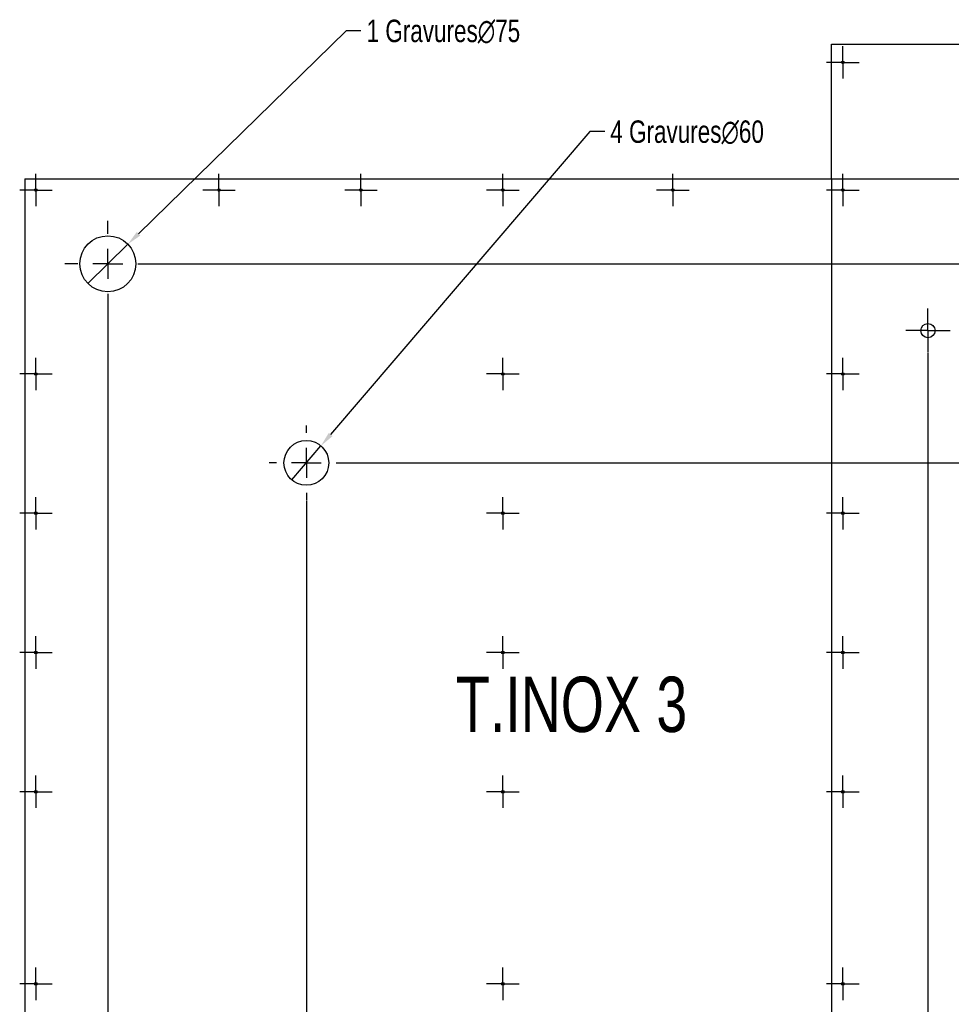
# Model space of a CAD drawing. Header units: millimetres. Extents: x 0 to 841, y 0 to 594.
# Tile 20 of 30: x 205 to 329, y 274 to 405. Entities that reach past the tile are written whole.
import ezdxf

# ---------------------------------------------------------------- set-up
doc = ezdxf.new("R2010")
doc.units = ezdxf.units.MM
doc.header["$PDSIZE"] = -1
doc.linetypes.add('CENTERX2', pattern=[20.32, 12.7, -2.54, 2.54, -2.54])
for name, color, linetype in [('COTES', 1, 'Continuous'), ('GRAVURES', 9, 'Continuous'), ('NOTES', 6, 'Continuous'), ('TRAIT-MIXTES', 3, 'CENTERX2')]:
    doc.layers.add(name, color=color, linetype=linetype)
doc.layers.add('TRAIT-FORT', color=4, linetype='Continuous', lineweight=25)
doc.styles.add('SLDTEXTSTYLE0', font='TXT', dxfattribs={"width": 0.75})
doc.dimstyles.new('SLDDIMSTYLE3', dxfattribs={"dimtxt": 3, "dimasz": 2, "dimexe": 0, "dimexo": 0.0625, "dimgap": 0.75, "dimtad": 0, "dimtih": 1, "dimtoh": 1, "dimdec": 0, "dimlfac": 10, "dimrnd": 1e-09, "dimzin": 12, "dimdsep": 46, "dimtxsty": 'SLDTEXTSTYLE0', "dimsah": 1, "dimcen": 0.09, "dimadec": 0, "dimazin": 3, "dimtfac": 1, "dimtdec": 0, "dimtofl": 0, "dimtmove": 0, "dimatfit": 3, "dimfxl": 1, "dimfrac": 2, "dimtolj": 1, "dimtzin": 12, "dimarcsym": 0})
doc.dimstyles.new('SLDDIMSTYLE4', dxfattribs={"dimtxt": 3, "dimasz": 2, "dimexe": 0, "dimexo": 0.0625, "dimgap": 0.75, "dimtad": 0, "dimtih": 1, "dimtoh": 1, "dimdec": 0, "dimlfac": 10, "dimrnd": 1e-09, "dimzin": 12, "dimdsep": 46, "dimtxsty": 'SLDTEXTSTYLE0', "dimblk1": 'NONE', "dimsah": 1, "dimcen": 0, "dimadec": 0, "dimazin": 3, "dimtfac": 1, "dimtdec": 0, "dimtmove": 0, "dimatfit": 3, "dimldrblk": 'NONE', "dimfxl": 1, "dimfrac": 2, "dimtolj": 1, "dimtzin": 12, "dimarcsym": 0})

# ---------------------------------------------------------------- blocks, each defined once
blk = doc.blocks.new('_D_249')
at = {"layer": 'COTES', "color": 0, "lineweight": -2, "transparency": 16777216}
blk.add_line((216.4, 366.89), (216.4, 245.28), dxfattribs=at)
at = {"layer": 'Defpoints', "color": 0, "transparency": 16777216}
for p in [(216.4, 366.95), (205.27, 258.06), (216.4, 245.28)]:
    blk.add_point(p, dxfattribs=at)
at = {"layer": 'COTES', "color": 0, "transparency": 16777216, "insert": (216.4, 242.65), "char_height": 3, "attachment_point": 5, "rotation": 90, "style": 'SLDTEXTSTYLE0'}
blk.add_mtext('\\A1;111', dxfattribs=at)
blk = doc.blocks.new('_D_251')
at = {"layer": 'COTES', "color": 0, "lineweight": -2, "transparency": 16777216}
blk.add_line((242.97, 341), (242.97, 245.28), dxfattribs=at)
at = {"layer": 'Defpoints', "color": 0, "transparency": 16777216}
for p in [(242.97, 341.06), (205.27, 258.06), (242.97, 245.28)]:
    blk.add_point(p, dxfattribs=at)
at = {"layer": 'COTES', "color": 0, "transparency": 16777216, "insert": (242.97, 241.53), "char_height": 3, "attachment_point": 5, "rotation": 90, "style": 'SLDTEXTSTYLE0'}
blk.add_mtext('\\A1;377', dxfattribs=at)
blk = doc.blocks.new('_D_254')
at = {"layer": 'COTES', "color": 0, "lineweight": -2, "transparency": 16777216}
for p, q in [((313.27, 384), (313.27, 253.28)), ((313.27, 253.28), (311.62, 249.28)), ((311.62, 249.28), (311.62, 245.28))]:
    blk.add_line(p, q, dxfattribs=at)
at = {"layer": 'Defpoints', "color": 0, "transparency": 16777216}
for p in [(313.27, 384.06), (205.27, 258.06), (311.62, 245.28)]:
    blk.add_point(p, dxfattribs=at)
at = {"layer": 'COTES', "color": 0, "transparency": 16777216, "insert": (311.62, 241.15), "char_height": 3, "attachment_point": 5, "rotation": 90, "style": 'SLDTEXTSTYLE0'}
blk.add_mtext('\\A1;1080', dxfattribs=at)
blk = doc.blocks.new('_D_256')
at = {"layer": 'COTES', "color": 0, "lineweight": -2, "transparency": 16777216}
for p, q in [((326.17, 360.75), (326.17, 253.28)), ((326.17, 253.28), (323.35, 249.28)), ((323.35, 249.28), (323.35, 245.28))]:
    blk.add_line(p, q, dxfattribs=at)
at = {"layer": 'Defpoints', "color": 0, "transparency": 16777216}
for p in [(326.17, 360.81), (205.27, 258.06), (323.35, 245.28)]:
    blk.add_point(p, dxfattribs=at)
at = {"layer": 'COTES', "color": 0, "transparency": 16777216, "insert": (323.35, 240.96), "char_height": 3, "attachment_point": 5, "rotation": 90, "style": 'SLDTEXTSTYLE0'}
blk.add_mtext('\\A1;1209', dxfattribs=at)
blk = doc.blocks.new('_D_257')
at = {"layer": 'COTES', "color": 0, "lineweight": -2, "transparency": 16777216}
for p, q in [((333.17, 360.75), (333.17, 253.28)), ((333.17, 253.28), (328.16, 249.28)), ((328.16, 249.28), (328.16, 245.28))]:
    blk.add_line(p, q, dxfattribs=at)
at = {"layer": 'Defpoints', "color": 0, "transparency": 16777216}
for p in [(333.17, 360.81), (205.27, 258.06), (328.16, 245.28)]:
    blk.add_point(p, dxfattribs=at)
at = {"layer": 'COTES', "color": 0, "transparency": 16777216, "insert": (328.16, 240.78), "char_height": 3, "attachment_point": 5, "rotation": 90, "style": 'SLDTEXTSTYLE0'}
blk.add_mtext('\\A1;1279', dxfattribs=at)
blk = doc.blocks.new('_D_258')
at = {"layer": 'COTES', "color": 0, "lineweight": -2, "transparency": 16777216}
for p, q in [((334.47, 341), (334.47, 253.28)), ((334.47, 253.28), (332.97, 249.28)), ((332.97, 249.28), (332.97, 245.28))]:
    blk.add_line(p, q, dxfattribs=at)
at = {"layer": 'Defpoints', "color": 0, "transparency": 16777216}
for p in [(334.47, 341.06), (205.27, 258.06), (332.97, 245.28)]:
    blk.add_point(p, dxfattribs=at)
at = {"layer": 'COTES', "color": 0, "transparency": 16777216, "insert": (332.97, 240.78), "char_height": 3, "attachment_point": 5, "rotation": 90, "style": 'SLDTEXTSTYLE0'}
blk.add_mtext('\\A1;1292', dxfattribs=at)
blk = doc.blocks.new('_D_260')
at = {"layer": 'COTES', "color": 0, "lineweight": -2, "transparency": 16777216}
for p, q in [((342.27, 339), (342.27, 253.28)), ((342.27, 253.28), (342.59, 249.28)), ((342.59, 249.28), (342.59, 245.28))]:
    blk.add_line(p, q, dxfattribs=at)
at = {"layer": 'Defpoints', "color": 0, "transparency": 16777216}
for p in [(342.27, 339.06), (205.27, 258.06), (342.59, 245.28)]:
    blk.add_point(p, dxfattribs=at)
at = {"layer": 'COTES', "color": 0, "transparency": 16777216, "insert": (342.59, 240.96), "char_height": 3, "attachment_point": 5, "rotation": 90, "style": 'SLDTEXTSTYLE0'}
blk.add_mtext('\\A1;1370', dxfattribs=at)
blk = doc.blocks.new('_D_261')
at = {"layer": 'COTES', "color": 0, "lineweight": -2, "transparency": 16777216}
for p, q in [((344.57, 277.5), (344.57, 253.28)), ((344.57, 253.28), (347.4, 249.28)), ((347.4, 249.28), (347.4, 245.28))]:
    blk.add_line(p, q, dxfattribs=at)
at = {"layer": 'Defpoints', "color": 0, "transparency": 16777216}
for p in [(344.57, 277.56), (205.27, 258.06), (347.4, 245.28)]:
    blk.add_point(p, dxfattribs=at)
at = {"layer": 'COTES', "color": 0, "transparency": 16777216, "insert": (347.4, 240.78), "char_height": 3, "attachment_point": 5, "rotation": 90, "style": 'SLDTEXTSTYLE0'}
blk.add_mtext('\\A1;1393', dxfattribs=at)
blk = doc.blocks.new('_D_263')
at = {"layer": 'COTES', "color": 0, "lineweight": -2, "transparency": 16777216}
for p, q in [((375.27, 339), (375.27, 253.28)), ((375.27, 253.28), (368.65, 249.28)), ((368.65, 249.28), (368.65, 245.28))]:
    blk.add_line(p, q, dxfattribs=at)
at = {"layer": 'Defpoints', "color": 0, "transparency": 16777216}
for p in [(375.27, 339.06), (205.27, 258.06), (368.65, 245.28)]:
    blk.add_point(p, dxfattribs=at)
at = {"layer": 'COTES', "color": 0, "transparency": 16777216, "insert": (368.65, 241.15), "char_height": 3, "attachment_point": 5, "rotation": 90, "style": 'SLDTEXTSTYLE0'}
blk.add_mtext('\\A1;1700', dxfattribs=at)
blk = doc.blocks.new('_D_268')
at = {"layer": 'COTES', "color": 0, "lineweight": -2, "transparency": 16777216}
for p, q in [((385.57, 384.06), (389.57, 385.44)), ((389.57, 385.44), (393.57, 385.44)), ((313.33, 384.06), (385.57, 384.06))]:
    blk.add_line(p, q, dxfattribs=at)
at = {"layer": 'Defpoints', "color": 0, "transparency": 16777216}
for p in [(378.27, 402.06), (393.57, 385.44), (313.27, 384.06)]:
    blk.add_point(p, dxfattribs=at)
at = {"layer": 'COTES', "color": 0, "transparency": 16777216, "insert": (396.76, 385.44), "char_height": 3, "attachment_point": 5, "style": 'SLDTEXTSTYLE0'}
blk.add_mtext('\\A1;180', dxfattribs=at)
blk = doc.blocks.new('_D_271')
at = {"layer": 'COTES', "color": 0, "lineweight": -2, "transparency": 16777216}
for p, q in [((222.21, 372.7), (385.57, 372.7)), ((385.57, 372.7), (389.57, 371.01)), ((389.57, 371.01), (393.57, 371.01))]:
    blk.add_line(p, q, dxfattribs=at)
at = {"layer": 'Defpoints', "color": 0, "transparency": 16777216}
for p in [(378.27, 402.06), (222.15, 372.7), (393.57, 371.01)]:
    blk.add_point(p, dxfattribs=at)
at = {"layer": 'COTES', "color": 0, "transparency": 16777216, "insert": (397.32, 371.01), "char_height": 3, "attachment_point": 5, "style": 'SLDTEXTSTYLE0'}
blk.add_mtext('\\A1;294', dxfattribs=at)
blk = doc.blocks.new('_D_275')
at = {"layer": 'COTES', "color": 0, "lineweight": -2, "transparency": 16777216}
for p, q in [((385.57, 346.06), (389.57, 347.37)), ((389.57, 347.37), (393.57, 347.37)), ((248.03, 346.06), (385.57, 346.06))]:
    blk.add_line(p, q, dxfattribs=at)
at = {"layer": 'Defpoints', "color": 0, "transparency": 16777216}
for p in [(378.27, 402.06), (393.57, 347.37), (247.97, 346.06)]:
    blk.add_point(p, dxfattribs=at)
at = {"layer": 'COTES', "color": 0, "transparency": 16777216, "insert": (397.13, 347.37), "char_height": 3, "attachment_point": 5, "style": 'SLDTEXTSTYLE0'}
blk.add_mtext('\\A1;560', dxfattribs=at)
blk = doc.blocks.new('_D_283')
at = {"layer": 'COTES', "color": 0, "lineweight": -2, "transparency": 16777216}
blk.add_line((248.03, 268.06), (393.57, 268.06), dxfattribs=at)
at = {"layer": 'Defpoints', "color": 0, "transparency": 16777216}
for p in [(378.27, 402.06), (247.97, 268.06), (393.57, 268.06)]:
    blk.add_point(p, dxfattribs=at)
at = {"layer": 'COTES', "color": 0, "transparency": 16777216, "insert": (397.88, 268.06), "char_height": 3, "attachment_point": 5, "style": 'SLDTEXTSTYLE0'}
blk.add_mtext('\\A1;1340', dxfattribs=at)
blk = doc.blocks.new('_D_286')
at = {"layer": 'COTES', "color": 0, "lineweight": -2, "transparency": 16777216}
for p, q in [((248.28, 403.86), (220.51, 376.72)), ((250.28, 403.86), (248.28, 403.86)), ((213.72, 370.08), (219.08, 375.32))]:
    blk.add_line(p, q, dxfattribs=at)
at = {"layer": 'COTES', "color": 0, "transparency": 16777216}
blk.add_solid([(220.28, 376.96), (220.75, 376.48), (219.08, 375.32)], dxfattribs=at)
at = {"layer": 'Defpoints', "color": 0, "transparency": 16777216}
for p in [(219.08, 375.32), (213.72, 370.08)]:
    blk.add_point(p, dxfattribs=at)
at = {"layer": 'COTES', "color": 0, "transparency": 16777216, "insert": (251.03, 405.36), "char_height": 3, "attachment_point": 1, "style": 'SLDTEXTSTYLE0'}
blk.add_mtext('\\A1;1 Gravures∅75', dxfattribs=at)
blk = doc.blocks.new('_None')
blk = doc.blocks.new('_D_287')
at = {"layer": 'COTES', "color": 0, "lineweight": -2, "transparency": 16777216}
for p, q in [((280.9, 390.38), (246.22, 349.86)), ((282.9, 390.38), (280.9, 390.38)), ((241.02, 343.78), (244.92, 348.34))]:
    blk.add_line(p, q, dxfattribs=at)
at = {"layer": 'COTES', "color": 0, "transparency": 16777216}
blk.add_solid([(245.97, 350.08), (246.48, 349.64), (244.92, 348.34)], dxfattribs=at)
at = {"layer": 'Defpoints', "color": 0, "transparency": 16777216}
for p in [(244.92, 348.34), (241.02, 343.78)]:
    blk.add_point(p, dxfattribs=at)
at = {"layer": 'COTES', "color": 0, "transparency": 16777216, "insert": (283.65, 391.88), "char_height": 3, "attachment_point": 1, "style": 'SLDTEXTSTYLE0'}
blk.add_mtext('\\A1;4 Gravures∅60', dxfattribs=at)
blk = doc.blocks.new('SW_CENTERMARKSYMBOL_229')
at = {"layer": 'TRAIT-MIXTES', "color": 0}
for p, q in [((0, 2), (0, 2.17)), ((0, 0), (0, 2)), ((-2, 0), (-2.17, 0)), ((0, 0), (-2, 0)), ((0, 0), (0, -2)), ((0, 0), (2, 0)), ((2, 0), (2.17, 0)), ((0, -2), (0, -2.17))]:
    blk.add_line(p, q, dxfattribs=at)
blk = doc.blocks.new('SW_CENTERMARKSYMBOL_230')
at = {"layer": 'TRAIT-MIXTES', "color": 0}
for p, q in [((0, 2), (0, 2.17)), ((0, 0), (0, 2)), ((-2, 0), (-2.17, 0)), ((0, 0), (-2, 0)), ((0, 0), (0, -2)), ((0, 0), (2, 0)), ((2, 0), (2.17, 0)), ((0, -2), (0, -2.17))]:
    blk.add_line(p, q, dxfattribs=at)
blk = doc.blocks.new('SW_CENTERMARKSYMBOL_231')
at = {"layer": 'TRAIT-MIXTES', "color": 0}
for p, q in [((0, 2), (0, 2.17)), ((0, 0), (0, 2)), ((-2, 0), (-2.17, 0)), ((0, 0), (-2, 0)), ((0, 0), (0, -2)), ((0, 0), (2, 0)), ((2, 0), (2.17, 0)), ((0, -2), (0, -2.17))]:
    blk.add_line(p, q, dxfattribs=at)
blk = doc.blocks.new('SW_CENTERMARKSYMBOL_232')
at = {"layer": 'TRAIT-MIXTES', "color": 0}
for p, q in [((0, 2), (0, 2.17)), ((0, 0), (0, 2)), ((-2, 0), (-2.17, 0)), ((0, 0), (-2, 0)), ((0, 0), (0, -2)), ((0, 0), (2, 0)), ((2, 0), (2.17, 0)), ((0, -2), (0, -2.17))]:
    blk.add_line(p, q, dxfattribs=at)
blk = doc.blocks.new('SW_CENTERMARKSYMBOL_233')
at = {"layer": 'TRAIT-MIXTES', "color": 0}
for p, q in [((0, 2), (0, 2.17)), ((0, 0), (0, 2)), ((-2, 0), (-2.17, 0)), ((0, 0), (-2, 0)), ((0, 0), (0, -2)), ((0, 0), (2, 0)), ((2, 0), (2.17, 0)), ((0, -2), (0, -2.17))]:
    blk.add_line(p, q, dxfattribs=at)
blk = doc.blocks.new('SW_CENTERMARKSYMBOL_234')
at = {"layer": 'TRAIT-MIXTES', "color": 0}
for p, q in [((0, 2), (0, 2.17)), ((0, 0), (0, 2)), ((-2, 0), (-2.17, 0)), ((0, 0), (-2, 0)), ((0, 0), (0, -2)), ((0, 0), (2, 0)), ((2, 0), (2.17, 0)), ((0, -2), (0, -2.17))]:
    blk.add_line(p, q, dxfattribs=at)
blk = doc.blocks.new('SW_CENTERMARKSYMBOL_235')
at = {"layer": 'TRAIT-MIXTES', "color": 0}
for p, q in [((0, 2), (0, 2.17)), ((0, 0), (0, 2)), ((-2, 0), (-2.17, 0)), ((0, 0), (-2, 0)), ((0, 0), (0, -2)), ((0, 0), (2, 0)), ((2, 0), (2.17, 0)), ((0, -2), (0, -2.17))]:
    blk.add_line(p, q, dxfattribs=at)
blk = doc.blocks.new('SW_CENTERMARKSYMBOL_236')
at = {"layer": 'TRAIT-MIXTES', "color": 0}
for p, q in [((0, 2), (0, 2.17)), ((0, 0), (0, 2)), ((-2, 0), (-2.17, 0)), ((0, 0), (-2, 0)), ((0, 0), (0, -2)), ((0, 0), (2, 0)), ((2, 0), (2.17, 0)), ((0, -2), (0, -2.17))]:
    blk.add_line(p, q, dxfattribs=at)
blk = doc.blocks.new('SW_CENTERMARKSYMBOL_237')
at = {"layer": 'TRAIT-MIXTES', "color": 0}
for p, q in [((0, 2), (0, 2.17)), ((0, 0), (0, 2)), ((-2, 0), (-2.17, 0)), ((0, 0), (-2, 0)), ((0, 0), (0, -2)), ((0, 0), (2, 0)), ((2, 0), (2.17, 0)), ((0, -2), (0, -2.17))]:
    blk.add_line(p, q, dxfattribs=at)
blk = doc.blocks.new('SW_CENTERMARKSYMBOL_238')
at = {"layer": 'TRAIT-MIXTES', "color": 0}
for p, q in [((0, 2), (0, 2.17)), ((0, 0), (0, 2)), ((-2, 0), (-2.17, 0)), ((0, 0), (-2, 0)), ((0, 0), (0, -2)), ((0, 0), (2, 0)), ((2, 0), (2.17, 0)), ((0, -2), (0, -2.17))]:
    blk.add_line(p, q, dxfattribs=at)
blk = doc.blocks.new('SW_CENTERMARKSYMBOL_240')
at = {"layer": 'TRAIT-MIXTES', "color": 0}
for p, q in [((0, 2), (0, 2.17)), ((0, 0), (0, 2)), ((-2, 0), (-2.17, 0)), ((0, 0), (-2, 0)), ((0, 0), (0, -2)), ((0, 0), (2, 0)), ((2, 0), (2.17, 0)), ((0, -2), (0, -2.17))]:
    blk.add_line(p, q, dxfattribs=at)
blk = doc.blocks.new('SW_CENTERMARKSYMBOL_241')
at = {"layer": 'TRAIT-MIXTES', "color": 0}
for p, q in [((0, 2), (0, 2.17)), ((0, 0), (0, 2)), ((-2, 0), (-2.17, 0)), ((0, 0), (-2, 0)), ((0, 0), (0, -2)), ((0, 0), (2, 0)), ((2, 0), (2.17, 0)), ((0, -2), (0, -2.17))]:
    blk.add_line(p, q, dxfattribs=at)
blk = doc.blocks.new('SW_CENTERMARKSYMBOL_242')
at = {"layer": 'TRAIT-MIXTES', "color": 0}
for p, q in [((0, 2), (0, 2.17)), ((0, 0), (0, 2)), ((-2, 0), (-2.17, 0)), ((0, 0), (-2, 0)), ((0, 0), (0, -2)), ((0, 0), (2, 0)), ((2, 0), (2.17, 0)), ((0, -2), (0, -2.17))]:
    blk.add_line(p, q, dxfattribs=at)
blk = doc.blocks.new('SW_CENTERMARKSYMBOL_243')
at = {"layer": 'TRAIT-MIXTES', "color": 0}
for p, q in [((0, 2), (0, 2.17)), ((0, 0), (0, 2)), ((-2, 0), (-2.17, 0)), ((0, 0), (-2, 0)), ((0, 0), (0, -2)), ((0, 0), (2, 0)), ((2, 0), (2.17, 0)), ((0, -2), (0, -2.17))]:
    blk.add_line(p, q, dxfattribs=at)
blk = doc.blocks.new('SW_CENTERMARKSYMBOL_244')
at = {"layer": 'TRAIT-MIXTES', "color": 0}
for p, q in [((0, 2), (0, 2.17)), ((0, 0), (0, 2)), ((-2, 0), (-2.17, 0)), ((0, 0), (-2, 0)), ((0, 0), (0, -2)), ((0, 0), (2, 0)), ((2, 0), (2.17, 0)), ((0, -2), (0, -2.17))]:
    blk.add_line(p, q, dxfattribs=at)
blk = doc.blocks.new('SW_CENTERMARKSYMBOL_245')
at = {"layer": 'TRAIT-MIXTES', "color": 0}
for p, q in [((0, 2), (0, 2.17)), ((0, 0), (0, 2)), ((-2, 0), (-2.17, 0)), ((0, 0), (-2, 0)), ((0, 0), (0, -2)), ((0, 0), (2, 0)), ((2, 0), (2.17, 0)), ((0, -2), (0, -2.17))]:
    blk.add_line(p, q, dxfattribs=at)
blk = doc.blocks.new('SW_CENTERMARKSYMBOL_246')
at = {"layer": 'TRAIT-MIXTES', "color": 0}
for p, q in [((0, 2), (0, 2.17)), ((0, 0), (0, 2)), ((-2, 0), (-2.17, 0)), ((0, 0), (-2, 0)), ((0, 0), (0, -2)), ((0, 0), (2, 0)), ((2, 0), (2.17, 0)), ((0, -2), (0, -2.17))]:
    blk.add_line(p, q, dxfattribs=at)
blk = doc.blocks.new('SW_CENTERMARKSYMBOL_247')
at = {"layer": 'TRAIT-MIXTES', "color": 0}
for p, q in [((0, 2), (0, 2.17)), ((0, 0), (0, 2)), ((-2, 0), (-2.17, 0)), ((0, 0), (-2, 0)), ((0, 0), (0, -2)), ((0, 0), (2, 0)), ((2, 0), (2.17, 0)), ((0, -2), (0, -2.17))]:
    blk.add_line(p, q, dxfattribs=at)
blk = doc.blocks.new('SW_CENTERMARKSYMBOL_248')
at = {"layer": 'TRAIT-MIXTES', "color": 0}
for p, q in [((0, 2), (0, 2.17)), ((0, 0), (0, 2)), ((-2, 0), (-2.17, 0)), ((0, 0), (-2, 0)), ((0, 0), (0, -2)), ((0, 0), (2, 0)), ((2, 0), (2.17, 0)), ((0, -2), (0, -2.17))]:
    blk.add_line(p, q, dxfattribs=at)
blk = doc.blocks.new('SW_CENTERMARKSYMBOL_249')
at = {"layer": 'TRAIT-MIXTES', "color": 0}
for p, q in [((0, 2), (0, 2.17)), ((0, 0), (0, 2)), ((-2, 0), (-2.17, 0)), ((0, 0), (-2, 0)), ((0, 0), (0, -2)), ((0, 0), (2, 0)), ((2, 0), (2.17, 0)), ((0, -2), (0, -2.17))]:
    blk.add_line(p, q, dxfattribs=at)
blk = doc.blocks.new('SW_CENTERMARKSYMBOL_250')
at = {"layer": 'TRAIT-MIXTES', "color": 0}
for p, q in [((0, 2), (0, 2.17)), ((0, 0), (0, 2)), ((-2, 0), (-2.17, 0)), ((0, 0), (-2, 0)), ((0, 0), (0, -2)), ((0, 0), (2, 0)), ((2, 0), (2.17, 0)), ((0, -2), (0, -2.17))]:
    blk.add_line(p, q, dxfattribs=at)
blk = doc.blocks.new('SW_CENTERMARKSYMBOL_251')
at = {"layer": 'TRAIT-MIXTES', "color": 0}
for p, q in [((0, 4), (0, 5)), ((0, 0), (0, 2)), ((-4, 0), (-5, 0)), ((0, 0), (-2, 0)), ((0, 0), (0, -2)), ((0, 0), (2, 0)), ((4, 0), (5, 0)), ((0, -4), (0, -5))]:
    blk.add_line(p, q, dxfattribs=at)
blk = doc.blocks.new('SW_CENTERMARKSYMBOL_252')
at = {"layer": 'TRAIT-MIXTES', "color": 0}
for p, q in [((0, 4), (0, 5.75)), ((0, 0), (0, 2)), ((-4, 0), (-5.75, 0)), ((0, 0), (-2, 0)), ((0, 0), (0, -2)), ((0, 0), (2, 0)), ((4, 0), (5.75, 0)), ((0, -4), (0, -5.75))]:
    blk.add_line(p, q, dxfattribs=at)
blk = doc.blocks.new('SW_CENTERMARKSYMBOL_257')
at = {"layer": 'TRAIT-MIXTES', "color": 0}
for p, q in [((0, 2), (0, 2.95)), ((0, 0), (0, 2)), ((-2, 0), (-2.95, 0)), ((0, 0), (-2, 0)), ((0, 0), (0, -2)), ((0, 0), (2, 0)), ((2, 0), (2.95, 0)), ((0, -2), (0, -2.95))]:
    blk.add_line(p, q, dxfattribs=at)
blk = doc.blocks.new('SW_CENTERMARKSYMBOL_259')
at = {"layer": 'TRAIT-MIXTES', "color": 0}
for p, q in [((0, 2), (0, 2.17)), ((0, 0), (0, 2)), ((-2, 0), (-2.17, 0)), ((0, 0), (-2, 0)), ((0, 0), (0, -2)), ((0, 0), (2, 0)), ((2, 0), (2.17, 0)), ((0, -2), (0, -2.17))]:
    blk.add_line(p, q, dxfattribs=at)

msp = doc.modelspace()

# ---------------------------------------------------------------- linework, layer by layer
at = {"layer": 'GRAVURES', "lineweight": 25}
for centre, radius in [((216.4004, 372.6983), 3.75), ((242.9711, 346.0618), 3)]:
    msp.add_circle(centre, radius, dxfattribs=at)
at = {"layer": 'TRAIT-FORT', "lineweight": 25}
for p, q in [((313.2713, 402.062), (378.2711, 402.062)), ((313.2713, 384.0619), (313.2713, 402.062)), ((205.2712, 384.0619), (205.2712, 258.062)), ((205.2712, 384.0619), (313.2713, 384.0619))]:
    msp.add_line(p, q, dxfattribs=at)
for centre, radius in [((314.7713, 399.6441), 0.17), ((206.7712, 382.5619), 0.17), ((231.2712, 382.5619), 0.17), ((250.2712, 382.5619), 0.17), ((269.2712, 382.5619), 0.17), ((292.0212, 382.5619), 0.17), ((314.7713, 382.5619), 0.17), ((326.1711, 363.7618), 0.95), ((206.7712, 357.9619), 0.17), ((269.2712, 357.9619), 0.17), ((314.7713, 357.9619), 0.17), ((206.7712, 339.3286), 0.17), ((269.2712, 339.3286), 0.17), ((314.7713, 339.3286), 0.17), ((206.7712, 320.6953), 0.17), ((269.2712, 320.6953), 0.17), ((314.7713, 320.6953), 0.17), ((206.7712, 302.0619), 0.17), ((269.2712, 302.0619), 0.17), ((314.7713, 302.0619), 0.17), ((206.7712, 276.362), 0.17), ((269.2712, 276.362), 0.17), ((314.7713, 276.362), 0.17)]:
    msp.add_circle(centre, radius, dxfattribs=at)

# ---------------------------------------------------------------- block references
at = {"layer": 'TRAIT-MIXTES'}
for name, p in [('SW_CENTERMARKSYMBOL_259', (314.7713, 399.6441)), ('SW_CENTERMARKSYMBOL_250', (206.7712, 382.5619)), ('SW_CENTERMARKSYMBOL_249', (231.2712, 382.5619)), ('SW_CENTERMARKSYMBOL_248', (250.2712, 382.5619)), ('SW_CENTERMARKSYMBOL_247', (269.2712, 382.5619)), ('SW_CENTERMARKSYMBOL_246', (292.0212, 382.5619)), ('SW_CENTERMARKSYMBOL_245', (314.7713, 382.5619)), ('SW_CENTERMARKSYMBOL_252', (216.4004, 372.6983)), ('SW_CENTERMARKSYMBOL_257', (326.1711, 363.7618)), ('SW_CENTERMARKSYMBOL_244', (206.7712, 357.9619)), ('SW_CENTERMARKSYMBOL_234', (269.2712, 357.9619)), ('SW_CENTERMARKSYMBOL_233', (314.7713, 357.9619)), ('SW_CENTERMARKSYMBOL_251', (242.9711, 346.0618)), ('SW_CENTERMARKSYMBOL_243', (206.7712, 339.3286)), ('SW_CENTERMARKSYMBOL_235', (269.2712, 339.3286)), ('SW_CENTERMARKSYMBOL_232', (314.7713, 339.3286)), ('SW_CENTERMARKSYMBOL_242', (206.7712, 320.6953)), ('SW_CENTERMARKSYMBOL_236', (269.2712, 320.6953)), ('SW_CENTERMARKSYMBOL_231', (314.7713, 320.6953)), ('SW_CENTERMARKSYMBOL_241', (206.7712, 302.0619)), ('SW_CENTERMARKSYMBOL_237', (269.2712, 302.0619)), ('SW_CENTERMARKSYMBOL_230', (314.7713, 302.0619)), ('SW_CENTERMARKSYMBOL_240', (206.7712, 276.362)), ('SW_CENTERMARKSYMBOL_238', (269.2712, 276.362)), ('SW_CENTERMARKSYMBOL_229', (314.7713, 276.362))]:
    msp.add_blockref(name, p, dxfattribs=at)

# ---------------------------------------------------------------- texts
at = {"layer": 'NOTES', "insert": (278.4705, 317.4635), "char_height": 7.40833, "attachment_point": 2, "style": 'SLDTEXTSTYLE0'}
msp.add_mtext('T.INOX 3', dxfattribs=at)

# ---------------------------------------------------------------- dimensions: what is measured, and where the dimension line sits
at = {"layer": 'COTES'}
for p1, p2, text, picture, middle in [((213.7187, 370.077), (219.082, 375.3196), '1 Gravures<>', '_D_286', (264.902, 403.8579)), ((241.0206, 343.7824), (244.9216, 348.3411), '4 Gravures<>', '_D_287', (297.7083, 390.3801))]:
    dim = msp.add_diameter_dim_2p(p1=p1, p2=p2, text=text, dimstyle='SLDDIMSTYLE4', dxfattribs=at)
    dim.commit()
    dim.dimension.update_dxf_attribs({"geometry": picture, "text_midpoint": middle, "dimtype": 163})
for feature_location, offset, dtype, origin, picture, middle in [((222.1504, 372.6983), (171.4217, -1.6864), 0, (378.2711, 402.062), '_D_271', (397.3221, 371.0119)), ((247.9711, 346.0618), (145.601, 1.3103), 0, (378.2711, 402.062), '_D_275', (397.1346, 347.372)), ((247.9711, 268.0618), (145.601, 0), 0, (378.2711, 402.062), '_D_283', (397.8846, 268.0618)), ((313.2713, 384.0619), (80.3008, 1.3804), 0, (378.2711, 402.062), '_D_268', (396.7596, 385.4423)), ((313.2713, 384.0619), (-1.6551, -138.7868), 1, (205.2712, 258.062), '_D_254', (311.6162, 241.1501)), ((216.4004, 366.9483), (0, -121.6732), 1, (205.2712, 258.062), '_D_249', (216.4004, 242.6501)), ((326.1711, 360.8118), (-2.8253, -115.5366), 1, (205.2712, 258.062), '_D_256', (323.3458, 240.9626)), ((333.1711, 360.8118), (-5.0152, -115.5366), 1, (205.2712, 258.062), '_D_257', (328.156, 240.7751)), ((242.9711, 341.0618), (0, -95.7866), 1, (205.2712, 258.062), '_D_251', (242.9711, 241.5251)), ((334.4711, 341.0618), (-1.505, -95.7866), 1, (205.2712, 258.062), '_D_258', (332.9661, 240.7751)), ((342.2712, 339.062), (0.3152, -93.7869), 1, (205.2712, 258.062), '_D_260', (342.5863, 240.9626)), ((375.2712, 339.062), (-6.6204, -93.7869), 1, (205.2712, 258.062), '_D_263', (368.6508, 241.1501)), ((344.5712, 277.562), (2.8253, -32.2869), 1, (205.2712, 258.062), '_D_261', (347.3965, 240.7751))]:
    dim = msp.add_ordinate_dim(feature_location=feature_location, offset=offset, dtype=dtype, origin=origin, dimstyle='SLDDIMSTYLE3', dxfattribs=at)
    dim.commit()
    dim.dimension.update_dxf_attribs({"geometry": picture, "text_midpoint": middle})

doc.saveas('drawing.dxf')
